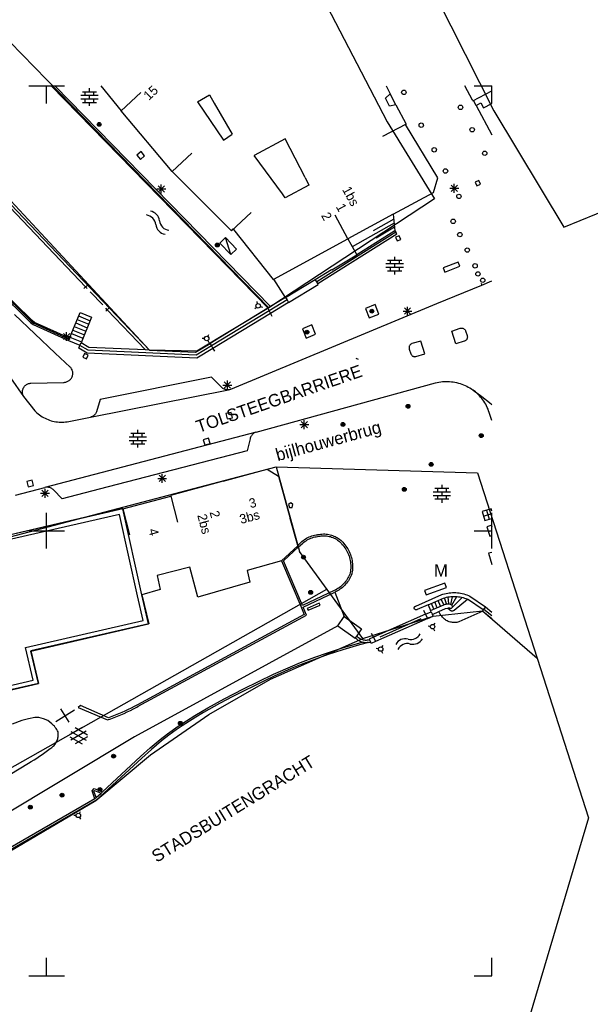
# Model space of a CAD drawing. Header units: millimetres. Extents: x 135944 to 142000, y 454200 to 456692.
# Tile 8 of 153: x 136897 to 136961, y 454797 to 454907. Entities that reach past the tile are written whole.
import ezdxf
from ezdxf.enums import TextEntityAlignment as Align

# ---------------------------------------------------------------- set-up
doc = ezdxf.new("R2010")
doc.units = ezdxf.units.MM
doc.layers.add('TotaalGBKN2013X$0$Contouren', color=251, linetype='Continuous')
doc.layers.add('TotaalGBKN2013X$0$Xref', color=251, linetype='Continuous')
doc.layers.add('TotaalGBKN2013X$0$PSVPORTS', color=251, linetype='Continuous', plot=False)
doc.styles.add('TotaalGBKN2013X$0$GBKN binnenstad 2009$0$Standard', font='txt')

# ---------------------------------------------------------------- blocks, each defined once
blk = doc.blocks.new('TotaalGBKN2013X$0$GBKN binnenstad 2009')
for p, q in [((136898000, 454900000), (136900000, 454900000)), ((136900000, 454900000), (136902000, 454900000)), ((136900000, 454898000), (136900000, 454900000)), ((136924890, 454875022), (136900503, 454900000)), ((136900923, 454900000), (136925154, 454875182)), ((136906095, 454900000), (136908391, 454897185)), ((136938117, 454900000), (136938592, 454899085)), ((136947831, 454898374), (136946961, 454900000)), ((136948000, 454900000), (136950000, 454900000)), ((136950000, 454898000), (136950000, 454900000)), ((136903835, 454898929), (136905795, 454898929)), ((136904015, 454899329), (136905615, 454899329)), ((136904315, 454898929), (136904315, 454899329)), ((136904815, 454899329), (136904815, 454899729)), ((136904815, 454898529), (136904815, 454898929)), ((136905315, 454898929), (136905315, 454899329)), ((136908391, 454897185), (136910581, 454899236)), ((136916954, 454898181), (136918281, 454898969)), ((136918281, 454898969), (136918809, 454898054)), ((136938064, 454898587), (136938592, 454899085)), ((136939238, 454897841), (136938592, 454899085)), ((136947867, 454898306), (136950000, 454899439)), ((136903835, 454898529), (136905795, 454898529)), ((136904015, 454898129), (136905615, 454898129)), ((136904315, 454898129), (136904315, 454898529)), ((136904815, 454897729), (136904815, 454898129)), ((136905315, 454898129), (136905315, 454898529)), ((136916954, 454898181), (136919858, 454893889)), ((136918809, 454898054), (136920824, 454894559)), ((136938524, 454897699), (136938064, 454898587)), ((136939238, 454897841), (136938524, 454897699)), ((136939238, 454897841), (136940365, 454895668)), ((136947831, 454898374), (136947892, 454898407)), ((136947892, 454898407), (136947928, 454898340)), ((136948227, 454897787), (136947928, 454898340)), ((136948227, 454897787), (136948757, 454898072)), ((136948227, 454897787), (136950000, 454894485)), ((136948757, 454898072), (136949066, 454897497)), ((136949066, 454897497), (136950000, 454897999)), ((136914112, 454890360), (136908391, 454897185)), ((136940365, 454895668), (136937708, 454894277)), ((136940365, 454895668), (136940312, 454895639)), ((136943919, 454889667), (136940312, 454895639)), ((136919858, 454893889), (136920824, 454894559)), ((136926808, 454894049), (136923309, 454892172)), ((136929037, 454889671), (136926808, 454894049)), ((136910602, 454892600), (136910134, 454892194)), ((136910134, 454892194), (136910540, 454891726)), ((136910540, 454891726), (136911008, 454892132)), ((136911008, 454892132), (136910602, 454892600)), ((136914112, 454890360), (136916302, 454892411)), ((136926487, 454887839), (136923309, 454892172)), ((136920771, 454883690), (136914112, 454890360)), ((136904375, 454877387), (136892981, 454889362)), ((136911541, 454870289), (136893201, 454889567)), ((136912881, 454887908), (136912881, 454888908)), ((136929462, 454888835), (136926798, 454887414)), ((136929037, 454889671), (136929462, 454888835)), ((136943460, 454887995), (136943919, 454889667)), ((136945427, 454888118), (136946135, 454888826)), ((136946135, 454888118), (136945427, 454888826)), ((136945781, 454887972), (136945781, 454888972)), ((136948543, 454889343), (136948131, 454889163)), ((136948131, 454889163), (136948311, 454888751)), ((136948311, 454888751), (136948723, 454888931)), ((136948723, 454888931), (136948543, 454889343)), ((136912381, 454888408), (136913381, 454888408)), ((136912527, 454888054), (136913235, 454888762)), ((136913235, 454888054), (136912527, 454888762)), ((136926798, 454887414), (136926487, 454887839)), ((136938933, 454885557), (136943460, 454887995)), ((136945281, 454888472), (136946281, 454888472)), ((136920771, 454883690), (136922961, 454885741)), ((136938933, 454885557), (136933830, 454882810)), ((136938933, 454885557), (136939123, 454883699)), ((136933830, 454882810), (136932408, 454885452)), ((136939036, 454884547), (136934330, 454881911)), ((136938990, 454884997), (136936667, 454883698)), ((136920771, 454883690), (136920941, 454883917)), ((136920941, 454883917), (136920993, 454883851)), ((136920993, 454883851), (136925425, 454878238)), ((136939229, 454883530), (136930339, 454877955)), ((136930445, 454877785), (136939336, 454883361)), ((136939123, 454883699), (136934833, 454881008)), ((136939080, 454884117), (136937013, 454882854)), ((136939123, 454883699), (136939229, 454883530)), ((136939336, 454883361), (136939229, 454883530)), ((136920081, 454882941), (136919436, 454882316)), ((136919436, 454882316), (136920686, 454881026)), ((136920686, 454881026), (136920081, 454882941)), ((136921331, 454881651), (136920081, 454882941)), ((136925512, 454878278), (136933830, 454882810)), ((136933830, 454882810), (136934833, 454881008)), ((136939585, 454883148), (136939174, 454882965)), ((136939174, 454882965), (136939357, 454882554)), ((136939357, 454882554), (136939768, 454882737)), ((136939768, 454882737), (136939585, 454883148)), ((136920686, 454881026), (136921331, 454881651)), ((136890965, 454880492), (136898183, 454873406)), ((136898382, 454873605), (136891167, 454880688)), ((136932031, 454879316), (136934833, 454881008)), ((136940067, 454879970), (136938107, 454879970)), ((136939887, 454880370), (136938287, 454880370)), ((136938587, 454880370), (136938587, 454879970)), ((136939087, 454880770), (136939087, 454880370)), ((136939087, 454879970), (136939087, 454879570)), ((136939587, 454880370), (136939587, 454879970)), ((136946221, 454880191), (136944521, 454879521)), ((136946404, 454879726), (136946221, 454880191)), ((136891830, 454879860), (136898295, 454873520)), ((136930173, 454878236), (136932009, 454879353)), ((136932009, 454879353), (136932031, 454879316)), ((136940067, 454879570), (136938107, 454879570)), ((136939887, 454879170), (136938287, 454879170)), ((136938587, 454879570), (136938587, 454879170)), ((136939087, 454879170), (136939087, 454878770)), ((136939587, 454879570), (136939587, 454879170)), ((136944521, 454879521), (136944704, 454879056)), ((136944704, 454879056), (136946404, 454879726)), ((136925425, 454878238), (136925512, 454878278)), ((136926838, 454876206), (136925512, 454878278)), ((136926838, 454876206), (136930173, 454878236)), ((136930339, 454877955), (136930173, 454878236)), ((136930445, 454877785), (136930339, 454877955)), ((136930507, 454877681), (136930445, 454877785)), ((136948795, 454877832), (136948891, 454877601)), ((136948891, 454877601), (136950000, 454878061)), ((136904194, 454877216), (136904556, 454877560)), ((136904375, 454877388), (136904547, 454877207)), ((136904892, 454876843), (136906299, 454875366)), ((136927179, 454875647), (136930507, 454877681)), ((136943811, 454875521), (136948891, 454877601)), ((136923693, 454875503), (136923631, 454875745)), ((136927002, 454875937), (136924977, 454874707)), ((136927179, 454875647), (136925134, 454874404)), ((136926838, 454876206), (136925154, 454875182)), ((136926838, 454876206), (136927002, 454875937)), ((136927002, 454875937), (136927179, 454875647)), ((136902556, 454871616), (136903759, 454874530)), ((136903759, 454874530), (136905054, 454873995)), ((136906998, 454874995), (136906636, 454874651)), ((136906817, 454874823), (136906645, 454875004)), ((136911110, 454870309), (136906816, 454874822)), ((136924832, 454874987), (136918350, 454871048)), ((136924977, 454874707), (136918504, 454870773)), ((136920671, 454865891), (136943811, 454875521)), ((136923575, 454875086), (136923396, 454874912)), ((136923994, 454875194), (136924235, 454875126)), ((136924890, 454875022), (136924832, 454874987)), ((136924832, 454874987), (136924977, 454874707)), ((136925154, 454875182), (136924890, 454875022)), ((136924977, 454874707), (136925134, 454874404)), ((136936891, 454875421), (136935801, 454874981)), ((136935801, 454874981), (136936211, 454873901)), ((136937301, 454874341), (136936891, 454875421)), ((136940031, 454874672), (136941031, 454874672)), ((136940177, 454874318), (136940885, 454875026)), ((136940885, 454874318), (136940177, 454875026)), ((136940531, 454874172), (136940531, 454875172)), ((136900971, 454869961), (136896381, 454874281)), ((136898183, 454873406), (136898487, 454873178)), ((136898279, 454873534), (136898583, 454873306)), ((136898295, 454873520), (136898279, 454873534)), ((136898653, 454873402), (136898382, 454873605)), ((136898554, 454873324), (136902511, 454871514)), ((136898583, 454873306), (136898554, 454873324)), ((136902556, 454871616), (136898653, 454873402)), ((136903269, 454873344), (136904564, 454872809)), ((136903433, 454873739), (136904728, 454873204)), ((136903596, 454874135), (136904891, 454873600)), ((136905054, 454873995), (136903864, 454871112)), ((136925134, 454874404), (136918670, 454870476)), ((136925134, 454874404), (136925293, 454874097)), ((136936211, 454873901), (136937301, 454874341)), ((136898487, 454873178), (136902452, 454871365)), ((136902241, 454871320), (136902241, 454872320)), ((136902943, 454872552), (136904238, 454872017)), ((136903106, 454872948), (136904401, 454872413)), ((136929781, 454873131), (136928721, 454872691)), ((136928721, 454872691), (136929151, 454871631)), ((136930211, 454872071), (136929781, 454873131)), ((136945497, 454872415), (136946431, 454872741)), ((136945951, 454871001), (136945497, 454872415)), ((136946431, 454872741), (136946493, 454872757)), ((136946493, 454872757), (136946556, 454872765)), ((136946556, 454872765), (136946620, 454872765)), ((136946620, 454872765), (136946683, 454872757)), ((136946683, 454872757), (136946745, 454872741)), ((136946745, 454872741), (136946805, 454872718)), ((136946805, 454872718), (136946861, 454872687)), ((136946861, 454872687), (136946912, 454872650)), ((136946912, 454872650), (136946959, 454872607)), ((136946959, 454872607), (136947000, 454872558)), ((136947000, 454872558), (136947034, 454872504)), ((136947034, 454872504), (136947062, 454872446)), ((136947062, 454872446), (136947231, 454871921)), ((136892934, 454871468), (136897418, 454865078)), ((136901741, 454871820), (136902741, 454871820)), ((136901887, 454871466), (136902595, 454872174)), ((136902595, 454871466), (136901887, 454872174)), ((136902556, 454871616), (136902452, 454871365)), ((136902452, 454871365), (136903747, 454870830)), ((136902616, 454871761), (136903911, 454871226)), ((136902779, 454872157), (136904074, 454871622)), ((136903747, 454870830), (136903864, 454871112)), ((136904745, 454870601), (136903864, 454871112)), ((136917727, 454871587), (136917478, 454871581)), ((136918097, 454871811), (136918216, 454872030)), ((136918107, 454871378), (136918237, 454871165)), ((136929151, 454871631), (136930211, 454872071)), ((136942021, 454871301), (136941022, 454871019)), ((136942471, 454869861), (136942021, 454871301)), ((136946911, 454871301), (136945951, 454871001)), ((136946942, 454871311), (136946911, 454871301)), ((136946998, 454871337), (136946942, 454871311)), ((136947051, 454871369), (136946998, 454871337)), ((136947100, 454871408), (136947051, 454871369)), ((136947143, 454871453), (136947100, 454871408)), ((136947180, 454871503), (136947143, 454871453)), ((136947210, 454871557), (136947180, 454871503)), ((136947233, 454871615), (136947210, 454871557)), ((136947231, 454871921), (136947247, 454871861)), ((136947249, 454871675), (136947233, 454871615)), ((136947247, 454871861), (136947256, 454871799)), ((136947256, 454871737), (136947249, 454871675)), ((136947256, 454871799), (136947256, 454871737)), ((136903609, 454870504), (136903731, 454870792)), ((136904555, 454869955), (136903609, 454870504)), ((136904654, 454870290), (136903731, 454870792)), ((136916793, 454869733), (136904654, 454870290)), ((136911110, 454870309), (136904745, 454870601)), ((136911541, 454870289), (136911110, 454870309)), ((136911541, 454870289), (136916711, 454870052)), ((136916711, 454870052), (136918350, 454871048)), ((136918504, 454870773), (136916793, 454869733)), ((136918670, 454870476), (136916881, 454869389)), ((136918350, 454871048), (136918504, 454870773)), ((136918504, 454870773), (136918670, 454870476)), ((136918670, 454870476), (136918839, 454870174)), ((136940708, 454870658), (136940699, 454870596)), ((136940699, 454870596), (136940699, 454870534)), ((136940699, 454870534), (136940706, 454870472)), ((136940706, 454870472), (136940721, 454870411)), ((136940724, 454870718), (136940708, 454870658)), ((136940721, 454870411), (136940902, 454869868)), ((136940748, 454870776), (136940724, 454870718)), ((136940780, 454870830), (136940748, 454870776)), ((136940818, 454870879), (136940780, 454870830)), ((136940861, 454870924), (136940818, 454870879)), ((136940911, 454870962), (136940861, 454870924)), ((136940964, 454870994), (136940911, 454870962)), ((136941022, 454871019), (136940964, 454870994)), ((136902651, 454868391), (136900971, 454869961)), ((136904241, 454869913), (136904054, 454869504)), ((136904054, 454869504), (136904463, 454869317)), ((136904650, 454869726), (136904241, 454869913)), ((136904463, 454869317), (136904650, 454869726)), ((136916881, 454869389), (136904555, 454869955)), ((136935024.8, 454869223.5), (136934761.8, 454869336.5)), ((136940902, 454869868), (136940929, 454869811)), ((136940929, 454869811), (136940962, 454869758)), ((136940962, 454869758), (136941002, 454869710)), ((136941002, 454869710), (136941048, 454869667)), ((136941048, 454869667), (136941099, 454869630)), ((136941099, 454869630), (136941154, 454869600)), ((136941154, 454869600), (136941212, 454869577)), ((136941212, 454869577), (136941273, 454869562)), ((136941273, 454869562), (136941336, 454869555)), ((136941336, 454869555), (136941398, 454869556)), ((136941398, 454869556), (136941460, 454869564)), ((136941460, 454869564), (136942471, 454869861)), ((136902711, 454868324), (136902651, 454868391)), ((136902765, 454868252), (136902711, 454868324)), ((136902812, 454868176), (136902765, 454868252)), ((136902853, 454868095), (136902812, 454868176)), ((136902886, 454868012), (136902853, 454868095)), ((136902911, 454867926), (136902886, 454868012)), ((136902929, 454867837), (136902911, 454867926)), ((136902939, 454867748), (136902929, 454867837)), ((136901965, 454866671), (136902055, 454866678)), ((136902055, 454866678), (136902144, 454866693)), ((136902144, 454866693), (136902231, 454866716)), ((136902231, 454866716), (136902315, 454866747)), ((136902315, 454866747), (136902397, 454866785)), ((136902397, 454866785), (136902475, 454866830)), ((136902475, 454866830), (136902548, 454866882)), ((136902548, 454866882), (136902617, 454866940)), ((136902617, 454866940), (136902680, 454867004)), ((136902680, 454867004), (136902737, 454867073)), ((136902737, 454867073), (136902788, 454867147)), ((136902788, 454867147), (136902832, 454867225)), ((136902832, 454867225), (136902869, 454867307)), ((136902869, 454867307), (136902899, 454867392)), ((136902899, 454867392), (136902921, 454867480)), ((136902921, 454867480), (136902935, 454867568)), ((136902935, 454867568), (136902941, 454867658)), ((136902941, 454867658), (136902939, 454867748)), ((136918501, 454867271), (136906000, 454864751)), ((136919661, 454866101), (136918501, 454867271)), ((136919947, 454866018), (136920655, 454866726)), ((136920655, 454866018), (136919947, 454866726)), ((136920301, 454865872), (136920301, 454866872)), ((136943860, 454866661), (136944057, 454866699)), ((136944057, 454866699), (136944255, 454866729)), ((136944255, 454866729), (136944454, 454866752)), ((136944454, 454866752), (136944655, 454866766)), ((136944655, 454866766), (136944855, 454866773)), ((136944855, 454866773), (136945056, 454866771)), ((136945056, 454866771), (136945256, 454866761)), ((136945256, 454866761), (136945456, 454866744)), ((136945456, 454866744), (136945655, 454866718)), ((136945655, 454866718), (136945853, 454866685)), ((136945853, 454866685), (136946049, 454866644)), ((136897285, 454865584), (136897289, 454865673)), ((136897288, 454865494), (136897285, 454865584)), ((136897289, 454865673), (136897302, 454865762)), ((136897302, 454865762), (136897322, 454865849)), ((136897322, 454865849), (136897350, 454865934)), ((136897350, 454865934), (136897386, 454866016)), ((136897386, 454866016), (136897428, 454866095)), ((136897428, 454866095), (136897478, 454866170)), ((136897478, 454866170), (136897534, 454866240)), ((136897534, 454866240), (136897596, 454866305)), ((136897596, 454866305), (136897663, 454866363)), ((136897663, 454866363), (136897736, 454866416)), ((136897736, 454866416), (136897813, 454866462)), ((136897813, 454866462), (136897893, 454866501)), ((136897893, 454866501), (136897977, 454866533)), ((136897977, 454866533), (136898064, 454866557)), ((136898064, 454866557), (136898152, 454866573)), ((136898152, 454866573), (136898241, 454866581)), ((136898241, 454866581), (136901901, 454866671)), ((136901901, 454866671), (136901965, 454866671)), ((136904940, 454862758), (136920410, 454865839)), ((136919729, 454866045), (136919661, 454866101)), ((136919803, 454865994), (136919729, 454866045)), ((136919801, 454866372), (136920801, 454866372)), ((136919881, 454865949), (136919803, 454865994)), ((136919964, 454865912), (136919881, 454865949)), ((136920049, 454865882), (136919964, 454865912)), ((136920136, 454865859), (136920049, 454865882)), ((136920225, 454865845), (136920136, 454865859)), ((136920315, 454865838), (136920225, 454865845)), ((136920410, 454865839), (136920315, 454865838)), ((136920410, 454865839), (136920496, 454865849)), ((136920496, 454865849), (136920584, 454865866)), ((136920584, 454865866), (136920671, 454865891)), ((136923521, 454861091), (136943664, 454866615)), ((136943664, 454866615), (136943860, 454866661)), ((136946049, 454866644), (136946244, 454866595)), ((136946244, 454866595), (136946437, 454866538)), ((136946437, 454866538), (136946627, 454866473)), ((136946627, 454866473), (136946814, 454866402)), ((136946814, 454866402), (136946998, 454866322)), ((136946998, 454866322), (136947179, 454866236)), ((136947179, 454866236), (136947357, 454866142)), ((136947357, 454866142), (136947530, 454866041)), ((136947530, 454866041), (136947700, 454865933)), ((136947700, 454865933), (136947891, 454865800)), ((136948008, 454865712), (136947891, 454865800)), ((136947891, 454865800), (136948891, 454865091)), ((136948164, 454865586), (136948008, 454865712)), ((136948315, 454865453), (136948164, 454865586)), ((136897300, 454865405), (136897288, 454865494)), ((136897319, 454865318), (136897300, 454865405)), ((136897346, 454865232), (136897319, 454865318)), ((136897381, 454865150), (136897346, 454865232)), ((136897418, 454865078), (136897381, 454865150)), ((136897418, 454865078), (136898681, 454863471)), ((136906000, 454864751), (136905591, 454863371)), ((136948460, 454865315), (136948315, 454865453)), ((136948600, 454865170), (136948460, 454865315)), ((136948734, 454865021), (136948600, 454865170)), ((136948862, 454864866), (136948734, 454865021)), ((136948984, 454864706), (136948862, 454864866)), ((136948891, 454865091), (136949748, 454864423)), ((136949099, 454864542), (136948984, 454864706)), ((136949208, 454864373), (136949099, 454864542)), ((136898681, 454863471), (136898785, 454863366)), ((136898785, 454863366), (136898919, 454863242)), ((136905591, 454863371), (136905562, 454863291)), ((136949309, 454864200), (136949208, 454864373)), ((136949404, 454864023), (136949309, 454864200)), ((136949492, 454863842), (136949404, 454864023)), ((136949572, 454863658), (136949492, 454863842)), ((136949645, 454863471), (136949572, 454863658)), ((136949711, 454863281), (136949645, 454863471)), ((136949748, 454864423), (136950000, 454864199)), ((136898919, 454863242), (136899058, 454863124)), ((136899058, 454863124), (136899203, 454863012)), ((136899203, 454863012), (136899352, 454862907)), ((136899352, 454862907), (136899505, 454862808)), ((136899505, 454862808), (136899663, 454862716)), ((136899663, 454862716), (136899825, 454862631)), ((136899825, 454862631), (136899990, 454862553)), ((136899990, 454862553), (136900158, 454862482)), ((136900158, 454862482), (136900330, 454862419)), ((136900330, 454862419), (136900504, 454862363)), ((136900504, 454862363), (136900680, 454862316)), ((136900680, 454862316), (136900858, 454862275)), ((136900858, 454862275), (136901038, 454862243)), ((136902311, 454862240), (136902491, 454862271)), ((136902491, 454862271), (136904940, 454862758)), ((136905022, 454862782), (136904940, 454862758)), ((136905101, 454862813), (136905022, 454862782)), ((136905177, 454862852), (136905101, 454862813)), ((136905248, 454862898), (136905177, 454862852)), ((136905315, 454862950), (136905248, 454862898)), ((136905377, 454863008), (136905315, 454862950)), ((136905433, 454863072), (136905377, 454863008)), ((136905483, 454863141), (136905433, 454863072)), ((136905526, 454863214), (136905483, 454863141)), ((136905562, 454863291), (136905526, 454863214)), ((136920744, 454863297), (136920138, 454863165)), ((136920138, 454863165), (136920270, 454862559)), ((136920270, 454862559), (136920876, 454862691)), ((136920876, 454862691), (136920744, 454863297)), ((136928577, 454861568), (136929285, 454862276)), ((136929285, 454861568), (136928577, 454862276)), ((136928931, 454861422), (136928931, 454862422)), ((136950000, 454862380), (136949711, 454863281)), ((136901038, 454862243), (136901219, 454862219)), ((136901219, 454862219), (136901401, 454862202)), ((136901401, 454862202), (136901583, 454862194)), ((136901583, 454862194), (136901766, 454862193)), ((136901766, 454862193), (136901948, 454862201)), ((136901948, 454862201), (136902130, 454862216)), ((136902130, 454862216), (136902311, 454862240)), ((136910242, 454860943), (136910242, 454861343)), ((136928431, 454861922), (136929431, 454861922)), ((136923521, 454861091), (136899811, 454854861)), ((136909262, 454860543), (136911222, 454860543)), ((136909262, 454860143), (136911222, 454860143)), ((136909442, 454860943), (136911042, 454860943)), ((136909742, 454860543), (136909742, 454860943)), ((136909742, 454859743), (136909742, 454860143)), ((136910242, 454860143), (136910242, 454860543)), ((136910742, 454860543), (136910742, 454860943)), ((136910742, 454859743), (136910742, 454860143)), ((136918187, 454860403), (136917592, 454860228)), ((136917592, 454860228), (136917767, 454859633)), ((136918362, 454859808), (136918187, 454860403)), ((136922851, 454860321), (136922521, 454858991)), ((136922876, 454860411), (136922851, 454860321)), ((136922909, 454860499), (136922876, 454860411)), ((136922950, 454860583), (136922909, 454860499)), ((136922997, 454860664), (136922950, 454860583)), ((136923051, 454860740), (136922997, 454860664)), ((136923111, 454860812), (136923051, 454860740)), ((136923178, 454860878), (136923111, 454860812)), ((136923249, 454860938), (136923178, 454860878)), ((136923326, 454860992), (136923249, 454860938)), ((136923407, 454861039), (136923326, 454860992)), ((136923491, 454861079), (136923407, 454861039)), ((136923521, 454861091), (136923491, 454861079)), ((136922521, 454858991), (136905901, 454854651)), ((136909442, 454859743), (136911042, 454859743)), ((136910242, 454859343), (136910242, 454859743)), ((136917767, 454859633), (136918362, 454859808)), ((136919834, 454855560), (136924774, 454856901)), ((136924774, 454856901), (136926057, 454856125)), ((136898377, 454855689), (136897776, 454855536)), ((136898530, 454855088), (136898377, 454855689)), ((136912481, 454855872), (136913481, 454855872)), ((136912627, 454855518), (136913335, 454856226)), ((136913335, 454855518), (136912627, 454856226)), ((136912981, 454855372), (136912981, 454856372)), ((136926057, 454856125), (136927353, 454851358)), ((136896501, 454854001), (136899811, 454854861)), ((136897776, 454855536), (136897929, 454854935)), ((136897929, 454854935), (136898530, 454855088)), ((136899477, 454853848), (136900185, 454854556)), ((136900185, 454853848), (136899477, 454854556)), ((136899900, 454854879), (136899811, 454854861)), ((136899831, 454853702), (136899831, 454854702)), ((136899990, 454854888), (136899900, 454854879)), ((136900081, 454854890), (136899990, 454854888)), ((136900171, 454854884), (136900081, 454854890)), ((136900261, 454854870), (136900171, 454854884)), ((136900349, 454854848), (136900261, 454854870)), ((136900434, 454854818), (136900349, 454854848)), ((136900517, 454854781), (136900434, 454854818)), ((136900596, 454854737), (136900517, 454854781)), ((136900671, 454854686), (136900596, 454854737)), ((136900741, 454854628), (136900671, 454854686)), ((136900791, 454854581), (136900741, 454854628)), ((136901741, 454853581), (136900791, 454854581)), ((136905901, 454854651), (136901741, 454853581)), ((136919834, 454855560), (136913931, 454853958)), ((136945182, 454854737), (136943582, 454854737)), ((136943882, 454854737), (136943882, 454854337)), ((136944382, 454855137), (136944382, 454854737)), ((136944882, 454854737), (136944882, 454854337)), ((136899331, 454854202), (136900331, 454854202)), ((136908552, 454852444), (136913955, 454853871)), ((136913931, 454853958), (136913955, 454853871)), ((136913955, 454853871), (136914708, 454850967)), ((136945362, 454854337), (136943402, 454854337)), ((136945362, 454853937), (136943402, 454853937)), ((136945182, 454853537), (136943582, 454853537)), ((136943882, 454853937), (136943882, 454853537)), ((136944382, 454854337), (136944382, 454853937)), ((136944382, 454853537), (136944382, 454853137)), ((136944882, 454853937), (136944882, 454853537)), ((136908544, 454852479), (136894639, 454849245)), ((136908552, 454852444), (136908544, 454852479)), ((136908553, 454852444), (136909306, 454849541)), ((136927416, 454853124), (136927166, 454852942)), ((136927166, 454852942), (136927270, 454852624)), ((136927270, 454852624), (136927563, 454852624)), ((136927666, 454852942), (136927416, 454853124)), ((136927563, 454852624), (136927666, 454852942)), ((136949921, 454852451), (136948911, 454852151)), ((136949416, 454852301), (136949716, 454851291)), ((136950000, 454852185), (136949921, 454852451)), ((136900000, 454850000), (136900000, 454852000)), ((136928206, 454848356), (136927353, 454851358)), ((136948911, 454852151), (136949211, 454851141)), ((136949061, 454851646), (136950000, 454851925)), ((136949211, 454851141), (136950000, 454851375)), ((136950000, 454850000), (136950000, 454852000)), ((136950000, 454850606), (136949436, 454850425)), ((136949436, 454850425), (136949771, 454849381)), ((136949958, 454850592), (136950000, 454850461)), ((136898000, 454850000), (136900000, 454850000)), ((136900000, 454850000), (136902000, 454850000)), ((136900000, 454848000), (136900000, 454850000)), ((136928805, 454848892), (136928934, 454848987)), ((136928934, 454848987), (136929067, 454849076)), ((136929067, 454849076), (136929205, 454849157)), ((136929205, 454849157), (136929347, 454849232)), ((136929264, 454848960), (136929401, 454849035)), ((136929347, 454849232), (136929493, 454849300)), ((136929401, 454849035), (136929542, 454849102)), ((136929493, 454849300), (136929641, 454849360)), ((136929542, 454849102), (136929685, 454849162)), ((136929641, 454849360), (136929793, 454849412)), ((136929685, 454849162), (136929832, 454849214)), ((136929793, 454849412), (136929947, 454849458)), ((136929832, 454849214), (136929981, 454849259)), ((136929947, 454849458), (136930103, 454849495)), ((136929981, 454849259), (136930132, 454849296)), ((136930103, 454849495), (136930260, 454849524)), ((136930132, 454849296), (136930285, 454849326)), ((136930260, 454849524), (136930419, 454849546)), ((136930285, 454849326), (136930439, 454849347)), ((136930419, 454849546), (136930476, 454849560)), ((136930439, 454849347), (136930563, 454849377)), ((136930476, 454849560), (136930625, 454849590)), ((136930563, 454849377), (136930708, 454849403)), ((136930625, 454849590), (136930775, 454849613)), ((136930708, 454849403), (136930853, 454849422)), ((136930775, 454849613), (136930926, 454849628)), ((136930853, 454849422), (136930999, 454849433)), ((136930926, 454849628), (136931078, 454849634)), ((136930999, 454849433), (136931146, 454849436)), ((136931078, 454849634), (136931230, 454849633)), ((136931146, 454849436), (136931293, 454849431)), ((136931230, 454849633), (136931382, 454849624)), ((136931293, 454849431), (136931439, 454849418)), ((136931382, 454849624), (136931532, 454849606)), ((136931439, 454849418), (136931584, 454849397)), ((136931532, 454849606), (136931682, 454849581)), ((136931584, 454849397), (136931728, 454849368)), ((136931682, 454849581), (136931831, 454849548)), ((136931728, 454849368), (136931870, 454849332)), ((136931831, 454849548), (136931977, 454849508)), ((136931870, 454849332), (136932010, 454849287)), ((136931977, 454849508), (136932121, 454849459)), ((136932010, 454849287), (136932147, 454849235)), ((136932121, 454849459), (136932262, 454849403)), ((136932147, 454849235), (136932281, 454849176)), ((136932262, 454849403), (136932401, 454849340)), ((136932281, 454849176), (136932412, 454849109)), ((136932401, 454849340), (136932535, 454849269)), ((136932412, 454849109), (136932539, 454849036)), ((136932535, 454849269), (136932666, 454849192)), ((136932539, 454849036), (136932662, 454848956)), ((136932666, 454849192), (136932792, 454849108)), ((136932792, 454849108), (136932914, 454849017)), ((136932914, 454849017), (136933031, 454848920)), ((136948000, 454850000), (136950000, 454850000)), ((136949604, 454849903), (136950000, 454850030)), ((136949771, 454849381), (136950000, 454849454)), ((136950000, 454848000), (136950000, 454850000)), ((136926383, 454846630), (136928218, 454848315)), ((136926605, 454846615), (136928297, 454848170)), ((136928206, 454848356), (136928680, 454848791)), ((136928218, 454848315), (136928206, 454848356)), ((136928297, 454848170), (136928780, 454848613)), ((136928680, 454848791), (136928805, 454848892)), ((136928780, 454848613), (136928879, 454848697)), ((136928879, 454848697), (136929003, 454848791)), ((136929003, 454848791), (136929132, 454848879)), ((136929132, 454848879), (136929264, 454848960)), ((136932662, 454848956), (136932780, 454848869)), ((136932780, 454848869), (136932893, 454848775)), ((136932893, 454848775), (136933002, 454848676)), ((136933002, 454848676), (136933104, 454848571)), ((136933031, 454848920), (136933143, 454848817)), ((136933104, 454848571), (136933173, 454848497)), ((136933143, 454848817), (136933249, 454848708)), ((136933173, 454848497), (136933287, 454848366)), ((136933249, 454848708), (136933397, 454848546)), ((136933287, 454848366), (136933395, 454848229)), ((136933395, 454848229), (136933497, 454848088)), ((136933397, 454848546), (136933510, 454848408)), ((136933497, 454848088), (136933592, 454847942)), ((136933510, 454848408), (136933617, 454848265)), ((136933592, 454847942), (136933681, 454847792)), ((136933617, 454848265), (136933718, 454848118)), ((136933718, 454848118), (136933811, 454847967)), ((136933811, 454847967), (136933898, 454847811)), ((136933681, 454847792), (136933762, 454847638)), ((136933762, 454847638), (136933836, 454847480)), ((136933836, 454847480), (136933903, 454847320)), ((136933898, 454847811), (136933978, 454847651)), ((136933903, 454847320), (136933962, 454847156)), ((136933962, 454847156), (136934014, 454846990)), ((136933978, 454847651), (136934051, 454847489)), ((136934014, 454846990), (136934058, 454846821)), ((136934051, 454847489), (136934116, 454847323)), ((136934058, 454846821), (136934095, 454846651)), ((136934116, 454847323), (136934174, 454847154)), ((136934174, 454847154), (136934224, 454846983)), ((136934224, 454846983), (136934266, 454846810)), ((136934266, 454846810), (136934301, 454846635)), ((136950000, 454847565), (136949641, 454847461)), ((136949641, 454847461), (136950000, 454846218)), ((136916098, 454845895), (136912404, 454844955)), ((136916992, 454842535), (136916098, 454845895)), ((136926383, 454846630), (136922542, 454845542)), ((136926383, 454846630), (136928540, 454841522)), ((136928734, 454841602), (136926605, 454846615)), ((136934095, 454846651), (136934123, 454846479)), ((136934123, 454846479), (136934144, 454846306)), ((136934144, 454846306), (136934157, 454846132)), ((136934158, 454845784), (136934147, 454845610)), ((136934157, 454846132), (136934161, 454845958)), ((136934161, 454845958), (136934158, 454845784)), ((136934301, 454846635), (136934327, 454846458)), ((136934327, 454846458), (136934346, 454846281)), ((136934354, 454845747), (136934341, 454845569)), ((136934346, 454846281), (136934357, 454846103)), ((136934360, 454845925), (136934354, 454845747)), ((136934357, 454846103), (136934360, 454845925)), ((136912404, 454844955), (136912764, 454843413)), ((136922542, 454845542), (136922821, 454844209)), ((136933842, 454844688), (136933758, 454844547)), ((136933920, 454844834), (136933842, 454844688)), ((136933990, 454844983), (136933920, 454844834)), ((136934060, 454844678), (136933977, 454844530)), ((136934053, 454845135), (136933990, 454844983)), ((136934100, 454845265), (136934053, 454845135)), ((136934136, 454844829), (136934060, 454844678)), ((136934127, 454845437), (136934100, 454845265)), ((136934147, 454845610), (136934127, 454845437)), ((136934204, 454844984), (136934136, 454844829)), ((136934265, 454845143), (136934204, 454844984)), ((136934291, 454845216), (136934265, 454845143)), ((136934320, 454845392), (136934291, 454845216)), ((136934341, 454845569), (136934320, 454845392)), ((136922821, 454844209), (136916992, 454842535)), ((136932723, 454843502), (136932582, 454843416)), ((136932859, 454843595), (136932723, 454843502)), ((136932991, 454843693), (136932859, 454843595)), ((136933085, 454843518), (136932949, 454843417)), ((136933117, 454843799), (136932991, 454843693)), ((136933217, 454843625), (136933085, 454843518)), ((136933239, 454843910), (136933117, 454843799)), ((136933343, 454843738), (136933217, 454843625)), ((136933355, 454844027), (136933239, 454843910)), ((136933464, 454843857), (136933343, 454843738)), ((136933465, 454844149), (136933355, 454844027)), ((136933579, 454843982), (136933464, 454843857)), ((136933569, 454844277), (136933465, 454844149)), ((136933667, 454844410), (136933569, 454844277)), ((136933688, 454844111), (136933579, 454843982)), ((136933758, 454844547), (136933667, 454844410)), ((136933791, 454844246), (136933688, 454844111)), ((136933887, 454844386), (136933791, 454844246)), ((136933977, 454844530), (136933887, 454844386)), ((136944734, 454844092), (136942444, 454843282)), ((136942611, 454842811), (136944901, 454843621)), ((136944901, 454843621), (136944734, 454844092)), ((136912764, 454843413), (136910708, 454842785)), ((136910708, 454842785), (136911464, 454839552)), ((136932289, 454843266), (136928734, 454841602)), ((136928812, 454841416), (136932360, 454843082)), ((136932437, 454843338), (136932289, 454843266)), ((136932513, 454843155), (136932360, 454843082)), ((136932360, 454843082), (136933418, 454840343)), ((136932582, 454843416), (136932437, 454843338)), ((136932662, 454843236), (136932513, 454843155)), ((136932808, 454843323), (136932662, 454843236)), ((136932949, 454843417), (136932808, 454843323)), ((136941452, 454841536), (136944394, 454842817)), ((136942444, 454843282), (136942611, 454842811)), ((136942847, 454841674), (136944565, 454842422)), ((136944394, 454842817), (136944516, 454842857)), ((136944516, 454842857), (136944691, 454842908)), ((136944565, 454842422), (136944729, 454842474)), ((136944911, 454841776), (136944678, 454842458)), ((136944691, 454842908), (136944868, 454842951)), ((136944729, 454842474), (136944895, 454842518)), ((136944868, 454842951), (136945046, 454842986)), ((136944895, 454842518), (136945063, 454842554)), ((136945046, 454842986), (136945226, 454843013)), ((136945063, 454842554), (136945233, 454842583)), ((136945154, 454841783), (136945099, 454842561)), ((136945226, 454843013), (136945408, 454843032)), ((136945233, 454842583), (136945404, 454842603)), ((136945389, 454841727), (136945579, 454842581)), ((136945404, 454842603), (136945575, 454842616)), ((136945408, 454843032), (136945589, 454843044)), ((136945507, 454841623), (136946087, 454842606)), ((136945525, 454841340), (136946687, 454842503)), ((136945575, 454842616), (136945747, 454842621)), ((136945589, 454843044), (136945772, 454843047)), ((136945747, 454842621), (136945919, 454842617)), ((136945772, 454843047), (136945954, 454843042)), ((136945919, 454842617), (136946091, 454842606)), ((136945954, 454843042), (136946135, 454843030)), ((136946091, 454842606), (136946262, 454842586)), ((136946135, 454843030), (136946316, 454843009)), ((136946262, 454842586), (136946432, 454842559)), ((136946316, 454843009), (136946496, 454842981)), ((136946432, 454842559), (136946600, 454842524)), ((136946496, 454842981), (136946675, 454842944)), ((136946600, 454842524), (136946767, 454842481)), ((136946675, 454842944), (136946852, 454842900)), ((136946767, 454842481), (136946931, 454842431)), ((136946852, 454842900), (136947026, 454842848)), ((136946931, 454842431), (136947093, 454842372)), ((136947026, 454842848), (136947198, 454842788)), ((136947093, 454842372), (136947258, 454842304)), ((136947198, 454842788), (136947368, 454842721)), ((136947368, 454842721), (136947534, 454842647)), ((136947534, 454842647), (136949276, 454841450)), ((136928540, 454841522), (136928930, 454840598)), ((136929183, 454840507), (136928812, 454841416)), ((136941291, 454841318), (136941294, 454841360)), ((136941296, 454841277), (136941291, 454841318)), ((136941294, 454841360), (136941304, 454841400)), ((136941310, 454841238), (136941296, 454841277)), ((136941304, 454841400), (136941322, 454841438)), ((136941330, 454841201), (136941310, 454841238)), ((136941322, 454841438), (136941347, 454841471)), ((136941347, 454841471), (136941377, 454841500)), ((136941377, 454841500), (136941413, 454841521)), ((136941413, 454841521), (136941452, 454841536)), ((136942847, 454841674), (136941623, 454841141)), ((136942847, 454841674), (136943129, 454841026)), ((136943129, 454841026), (136944610, 454841670)), ((136943499, 454841186), (136943217, 454841835)), ((136943869, 454841347), (136943587, 454841996)), ((136944239, 454841508), (136943957, 454842157)), ((136944060, 454840915), (136944811, 454841242)), ((136944592, 454841662), (136944310, 454842311)), ((136944610, 454841670), (136944691, 454841708)), ((136944691, 454841708), (136944775, 454841739)), ((136944775, 454841739), (136944861, 454841762)), ((136944811, 454841242), (136945043, 454841310)), ((136944861, 454841762), (136944950, 454841778)), ((136944950, 454841778), (136945039, 454841785)), ((136945039, 454841785), (136945128, 454841784)), ((136945043, 454841310), (136945378, 454841023)), ((136945272, 454841289), (136945043, 454841310)), ((136945128, 454841784), (136945218, 454841776)), ((136945218, 454841776), (136945312, 454841758)), ((136945299, 454841277), (136945272, 454841289)), ((136945337, 454841268), (136945299, 454841277)), ((136945312, 454841758), (136945461, 454841669)), ((136945377, 454841267), (136945337, 454841268)), ((136945417, 454841273), (136945377, 454841267)), ((136945454, 454841287), (136945417, 454841273)), ((136945488, 454841309), (136945454, 454841287)), ((136945461, 454841669), (136945556, 454841524)), ((136945517, 454841336), (136945488, 454841309)), ((136945539, 454841369), (136945517, 454841336)), ((136945555, 454841406), (136945539, 454841369)), ((136945563, 454841445), (136945555, 454841406)), ((136945556, 454841524), (136945564, 454841485)), ((136945564, 454841485), (136945563, 454841445)), ((136945770, 454841069), (136947258, 454842304)), ((136949032, 454841095), (136947258, 454842304)), ((136949276, 454841450), (136949032, 454841095)), ((136949276, 454841450), (136950000, 454840853)), ((136928930, 454840598), (136910193, 454830443)), ((136910290, 454830269), (136929183, 454840507)), ((136932690, 454839307), (136933418, 454840343)), ((136933418, 454840343), (136935373, 454838970)), ((136942567, 454840615), (136936709, 454838022)), ((136942801, 454840139), (136936947, 454837548)), ((136941357, 454841170), (136941330, 454841201)), ((136941390, 454841144), (136941357, 454841170)), ((136941427, 454841124), (136941390, 454841144)), ((136941467, 454841112), (136941427, 454841124)), ((136941508, 454841108), (136941467, 454841112)), ((136941550, 454841112), (136941508, 454841108)), ((136941590, 454841124), (136941550, 454841112)), ((136941623, 454841141), (136941590, 454841124)), ((136942567, 454840615), (136942359, 454841036)), ((136942567, 454840615), (136943188, 454840890)), ((136942801, 454840139), (136942567, 454840615)), ((136942801, 454840139), (136943402, 454840405)), ((136943188, 454840890), (136943129, 454841026)), ((136943188, 454840890), (136943319, 454840592)), ((136943319, 454840592), (136944060, 454840915)), ((136943402, 454840405), (136943319, 454840592)), ((136944134, 454840767), (136944060, 454840915)), ((136944209, 454840637), (136944134, 454840767)), ((136944291, 454840510), (136944209, 454840637)), ((136944380, 454840388), (136944291, 454840510)), ((136944474, 454840271), (136944380, 454840388)), ((136944575, 454840159), (136944474, 454840271)), ((136944682, 454840053), (136944575, 454840159)), ((136945378, 454841023), (136945427, 454841003)), ((136945427, 454841003), (136945479, 454840990)), ((136945479, 454840990), (136945532, 454840985)), ((136945532, 454840985), (136945586, 454840988)), ((136945586, 454840988), (136945638, 454840998)), ((136945638, 454840998), (136945688, 454841017)), ((136945688, 454841017), (136945735, 454841043)), ((136945735, 454841043), (136945770, 454841069)), ((136948992, 454840975), (136946313, 454839747)), ((136949032, 454841095), (136948965, 454840997)), ((136948965, 454840997), (136948992, 454840975)), ((136948992, 454840975), (136950000, 454840147)), ((136949101, 454841196), (136950000, 454840461)), ((136911464, 454839552), (136898230, 454836485)), ((136932690, 454839307), (136909878, 454826823)), ((136932690, 454839307), (136934645, 454837934)), ((136937466, 454838090), (136942057, 454840122)), ((136943094, 454839248), (136942846, 454839275)), ((136943489, 454839423), (136943636, 454839624)), ((136944785, 454839981), (136944682, 454840053)), ((136944890, 454839918), (136944785, 454839981)), ((136944999, 454839861), (136944890, 454839918)), ((136945111, 454839812), (136944999, 454839861)), ((136945226, 454839770), (136945111, 454839812)), ((136945344, 454839736), (136945226, 454839770)), ((136945463, 454839710), (136945344, 454839736)), ((136945584, 454839691), (136945463, 454839710)), ((136945707, 454839681), (136945584, 454839691)), ((136945829, 454839678), (136945707, 454839681)), ((136945951, 454839683), (136945829, 454839678)), ((136946073, 454839697), (136945951, 454839683)), ((136946194, 454839718), (136946073, 454839697)), ((136946313, 454839747), (136946194, 454839718)), ((136934645, 454837934), (136934664, 454837962)), ((136934822, 454838186), (136934664, 454837962)), ((136934741, 454837880), (136934664, 454837962)), ((136935373, 454838970), (136934822, 454838186)), ((136934889, 454838107), (136934822, 454838186)), ((136934962, 454838034), (136934889, 454838107)), ((136935040, 454837967), (136934962, 454838034)), ((136935124, 454837906), (136935040, 454837967)), ((136936709, 454838022), (136936231, 454837811)), ((136936709, 454838022), (136936498, 454838442)), ((136936709, 454838022), (136936947, 454837548)), ((136943443, 454838992), (136943544, 454838764)), ((136931532, 454836283), (136933220, 454836832)), ((136933220, 454836832), (136935433, 454837478)), ((136935129, 454837163), (136933284, 454836622)), ((136934824, 454837803), (136934741, 454837880)), ((136934912, 454837733), (136934824, 454837803)), ((136935005, 454837669), (136934912, 454837733)), ((136935102, 454837612), (136935005, 454837669)), ((136935203, 454837562), (136935102, 454837612)), ((136935211, 454837851), (136935124, 454837906)), ((136936148, 454837440), (136935129, 454837163)), ((136935307, 454837519), (136935203, 454837562)), ((136935303, 454837804), (136935211, 454837851)), ((136935398, 454837764), (136935303, 454837804)), ((136935414, 454837483), (136935307, 454837519)), ((136935496, 454837731), (136935398, 454837764)), ((136935433, 454837478), (136935414, 454837483)), ((136935544, 454837451), (136935433, 454837478)), ((136935597, 454837706), (136935496, 454837731)), ((136935656, 454837432), (136935544, 454837451)), ((136935698, 454837689), (136935597, 454837706)), ((136935769, 454837420), (136935656, 454837432)), ((136935801, 454837679), (136935698, 454837689)), ((136935883, 454837417), (136935769, 454837420)), ((136935905, 454837678), (136935801, 454837679)), ((136935996, 454837421), (136935883, 454837417)), ((136936008, 454837685), (136935905, 454837678)), ((136936109, 454837434), (136935996, 454837421)), ((136936110, 454837699), (136936008, 454837685)), ((136936148, 454837440), (136936109, 454837434)), ((136936211, 454837722), (136936110, 454837699)), ((136936148, 454837440), (136936369, 454837495)), ((136936264, 454837737), (136936211, 454837722)), ((136936231, 454837811), (136936264, 454837737)), ((136936264, 454837737), (136936369, 454837495)), ((136936445, 454837326), (136936369, 454837495)), ((136936947, 454837548), (136936445, 454837326)), ((136937660, 454836900), (136937807, 454837101)), ((136898230, 454836485), (136899100, 454832848)), ((136928512, 454835180), (136930115, 454835790)), ((136930115, 454835790), (136931532, 454836283)), ((136931602, 454836075), (136930190, 454835583)), ((136933284, 454836622), (136931602, 454836075)), ((136937265, 454836725), (136937017, 454836752)), ((136937614, 454836469), (136937715, 454836241)), ((136925473, 454833869), (136927386, 454834721)), ((136927386, 454834721), (136928512, 454835180)), ((136928592, 454834976), (136927471, 454834518)), ((136930190, 454835583), (136928592, 454834976)), ((136922121, 454832228), (136925473, 454833869)), ((136925565, 454833670), (136924536, 454833175)), ((136927471, 454834518), (136925565, 454833670)), ((136899100, 454832848), (136888622, 454830408)), ((136924536, 454833175), (136920907, 454831376)), ((136920907, 454831376), (136919420, 454830592)), ((136919928, 454831117), (136922121, 454832228)), ((136903794, 454830355), (136903552, 454830152)), ((136906969, 454828993), (136903794, 454830355)), ((136909847, 454830252), (136909499, 454830069)), ((136909775, 454829987), (136910124, 454830176)), ((136910193, 454830443), (136909847, 454830252)), ((136910124, 454830176), (136910290, 454830269)), ((136919420, 454830592), (136917607, 454829560)), ((136918098, 454830102), (136919928, 454831117)), ((136901028, 454828574), (136903128, 454829886)), ((136902544, 454828484), (136901612, 454829976)), ((136903552, 454830152), (136906855, 454828737)), ((136907339, 454829125), (136906969, 454828993)), ((136907707, 454829264), (136907339, 454829125)), ((136907603, 454829005), (136907973, 454829151)), ((136908072, 454829410), (136907707, 454829264)), ((136907973, 454829151), (136908340, 454829303)), ((136908434, 454829564), (136908072, 454829410)), ((136908340, 454829303), (136908704, 454829464)), ((136908792, 454829725), (136908434, 454829564)), ((136908704, 454829464), (136909064, 454829631)), ((136909147, 454829894), (136908792, 454829725)), ((136909064, 454829631), (136909421, 454829806)), ((136909499, 454830069), (136909147, 454829894)), ((136909421, 454829806), (136909775, 454829987)), ((136914772, 454828027), (136916640, 454829222)), ((136916640, 454829222), (136918098, 454830102)), ((136917607, 454829560), (136916754, 454829035)), ((136897225, 454828666), (136896141, 454828249)), ((136897982, 454828865), (136897225, 454828666)), ((136898685, 454829018), (136897982, 454828865)), ((136898814, 454829027), (136898685, 454829018)), ((136899138, 454828998), (136898814, 454829027)), ((136899669, 454828860), (136899138, 454828998)), ((136900126, 454828670), (136899669, 454828860)), ((136900372, 454828499), (136900126, 454828670)), ((136900604, 454828309), (136900372, 454828499)), ((136900680, 454828238), (136900604, 454828309)), ((136900786, 454828132), (136900680, 454828238)), ((136900885, 454828020), (136900786, 454828132)), ((136900978, 454827902), (136900885, 454828020)), ((136906855, 454828737), (136907230, 454828867)), ((136907230, 454828867), (136907603, 454829005)), ((136913588, 454827188), (136914772, 454828027)), ((136915232, 454828065), (136914563, 454827619)), ((136916754, 454829035), (136915232, 454828065)), ((136901065, 454827780), (136900978, 454827902)), ((136901145, 454827654), (136901065, 454827780)), ((136901219, 454827523), (136901145, 454827654)), ((136901285, 454827389), (136901219, 454827523)), ((136901297, 454827311), (136901285, 454827389)), ((136901293, 454826835), (136901306, 454826954)), ((136901308, 454827192), (136901297, 454827311)), ((136901306, 454826954), (136901311, 454827073)), ((136901311, 454827073), (136901308, 454827192)), ((136903982, 454827887), (136902596, 454827087)), ((136904459, 454827468), (136902726, 454826469)), ((136902726, 454827457), (136904458, 454826455)), ((136904596, 454826855), (136903194, 454826046)), ((136903195, 454827878), (136904596, 454827069)), ((136912760, 454826549), (136913588, 454827188)), ((136913719, 454827013), (136912897, 454826378)), ((136914563, 454827619), (136913719, 454827013)), ((136909878, 454826823), (136877108, 454807184)), ((136900666, 454825716), (136900755, 454825795)), ((136900755, 454825795), (136900839, 454825880)), ((136900839, 454825880), (136900917, 454825970)), ((136900917, 454825970), (136900988, 454826066)), ((136900988, 454826066), (136901054, 454826166)), ((136901054, 454826166), (136901112, 454826270)), ((136901112, 454826270), (136901163, 454826377)), ((136901163, 454826377), (136901207, 454826488)), ((136901207, 454826488), (136901243, 454826602)), ((136901243, 454826602), (136901272, 454826718)), ((136901272, 454826718), (136901293, 454826835)), ((136902596, 454826838), (136903982, 454826037)), ((136911629, 454825601), (136912760, 454826549)), ((136912897, 454826378), (136911772, 454825435)), ((136898907, 454824453), (136899216, 454824654)), ((136899216, 454824654), (136899520, 454824861)), ((136899520, 454824861), (136899819, 454825075)), ((136899819, 454825075), (136900114, 454825296)), ((136900114, 454825296), (136900404, 454825522)), ((136900404, 454825522), (136900472, 454825577)), ((136900472, 454825577), (136900571, 454825643)), ((136900571, 454825643), (136900666, 454825716)), ((136910532, 454824614), (136911629, 454825601)), ((136911772, 454825435), (136910681, 454824453)), ((136894822, 454821982), (136897957, 454823892)), ((136897957, 454823892), (136898278, 454824072)), ((136898278, 454824072), (136898595, 454824259)), ((136898595, 454824259), (136898907, 454824453)), ((136910681, 454824453), (136905523, 454819669)), ((136906268, 454820659), (136910532, 454824614)), ((136905101, 454820778), (136905335, 454821017)), ((136905410, 454819863), (136905101, 454820778)), ((136905317, 454820729), (136905384, 454820797)), ((136905568, 454820009), (136905317, 454820729)), ((136905335, 454821017), (136906268, 454820659)), ((136905384, 454820797), (136906111, 454820518)), ((136905568, 454820009), (136906111, 454820518)), ((136906111, 454820518), (136906268, 454820659)), ((136905410, 454819863), (136879463, 454804838)), ((136905523, 454819669), (136879578, 454804646)), ((136905410, 454819863), (136905568, 454820009)), ((136903312, 454818009), (136903063, 454818009)), ((136903686, 454818225), (136903811, 454818442)), ((136903687, 454817793), (136903813, 454817576)), ((136900000, 454800000), (136900000, 454802000)), ((136950000, 454800000), (136950000, 454802000)), ((136898000, 454800000), (136900000, 454800000)), ((136900000, 454800000), (136902000, 454800000)), ((136948000, 454800000), (136950000, 454800000))]:
    blk.add_line(p, q)
for centre, radius in [((136940122, 454899262), 250), ((136946482, 454897572), 250), ((136905905, 454895652), 215), ((136905905, 454895652), 155), ((136905905, 454895652), 95), ((136905905, 454895652), 35), ((136942072, 454895562), 250), ((136947792, 454895052), 250), ((136943532, 454892802), 250), ((136949202, 454892412), 250), ((136944792, 454890412), 250), ((136946302, 454887562), 250), ((136945661, 454884761), 250), ((136946411, 454883271), 250), ((136919175, 454882094), 215), ((136919175, 454882094), 155), ((136919175, 454882094), 95), ((136919175, 454882094), 35), ((136947242, 454881531), 250), ((136948121, 454879761), 250), ((136948441, 454878851), 250), ((136948981, 454878141), 250), ((136923754, 454875261), 250), ((136936531, 454874672), 215), ((136936531, 454874672), 155), ((136936531, 454874672), 95), ((136936531, 454874672), 35), ((136929241, 454872312), 215), ((136929241, 454872312), 155), ((136929241, 454872312), 95), ((136929241, 454872312), 35), ((136917977, 454871592), 250), ((136940591, 454863982), 215), ((136940591, 454863982), 155), ((136940591, 454863982), 95), ((136940591, 454863982), 35), ((136933281, 454861942), 215), ((136933281, 454861942), 155), ((136933281, 454861942), 95), ((136933281, 454861942), 35), ((136948811, 454860682), 215), ((136948811, 454860682), 155), ((136948811, 454860682), 95), ((136948811, 454860682), 35), ((136943191, 454857452), 215), ((136943191, 454857452), 155), ((136943191, 454857452), 95), ((136943191, 454857452), 35), ((136940171, 454854642), 215), ((136940171, 454854642), 155), ((136940171, 454854642), 95), ((136940171, 454854642), 35), ((136928849, 454847028), 215), ((136928849, 454847028), 155), ((136928849, 454847028), 95), ((136928849, 454847028), 35), ((136929657, 454843071), 215), ((136929657, 454843071), 155), ((136929657, 454843071), 95), ((136929657, 454843071), 35), ((136943342, 454839221), 250), ((136937513, 454836698), 250), ((136915017, 454828365), 215), ((136915017, 454828365), 155), ((136915017, 454828365), 95), ((136915017, 454828365), 35), ((136907521, 454824663), 215), ((136907521, 454824663), 155), ((136907521, 454824663), 95), ((136907521, 454824663), 35), ((136901733, 454820292), 215), ((136901733, 454820292), 155), ((136901733, 454820292), 95), ((136901733, 454820292), 35), ((136905987, 454820920), 215), ((136905987, 454820920), 155), ((136905987, 454820920), 95), ((136905987, 454820920), 35), ((136898171, 454818933), 215), ((136898171, 454818933), 155), ((136898171, 454818933), 95), ((136898171, 454818933), 35), ((136903562, 454818009), 250)]:
    blk.add_circle(centre, radius)
for centre, radius, start, end in [((136911456.4, 454884676.3), 1239.8, 7.107961, 80.862008), ((136911026.1, 454884257.4), 1239.8, 7.107961, 80.862008), ((136913427.1, 454884503.4), 1174.3, 184.525536, 264.358), ((136913857.3, 454884922.3), 1174.3, 184.525536, 264.358), ((136940888, 454839025.4), 1239.8, 256.423378, 330.177425), ((136940270.1, 454836692.3), 1174.3, 73.840953, 153.673417), ((136940510.1, 454836141.8), 1174.3, 73.840953, 153.673417), ((136941127.9, 454838474.9), 1239.8, 256.423378, 330.177425)]:
    blk.add_arc(centre, radius, start, end)
blk.add_3dface([(136929277, 454841268), (136929371, 454841054), (136930715, 454841647), (136930621, 454841861)])
at = {"style": 'TotaalGBKN2013X$0$GBKN binnenstad 2009$0$Standard'}
for s, height, rotation, p in [('15', 1054, 43.1256, (136911120.7, 454898674.6)), ('2bs', 1054, 284.7838, (136917420.6, 454851865.5)), ('2', 1054, 284.7838, (136918804.6, 454852223.5)), ('4', 1054, 284.7838, (136911926.6, 454850235.5)), ('STADSBUITENGRACHT', 1400, 31.52494, (136911989, 454813261.6))]:
    blk.add_text(s, height=height, rotation=rotation, dxfattribs=at).set_placement(p, align=Align.MIDDLE_LEFT)
for s, rotation, p in [('1bs', 298.3013, (136934701.9, 454886594.3)), ('1', 298.2974, (136933295.9, 454885971.5)), ('2', 298.3013, (136931635.8, 454884985.6)), ('3', 15.0548, (136923514.4, 454853229.5)), ('3bs', 15.0548, (136923890, 454851849.5))]:
    blk.add_text(s, height=1054, rotation=rotation, dxfattribs=at).set_placement(p, align=Align.MIDDLE_RIGHT)
for s, rotation, p in [('TOLSTEEGBARRIERE', 19.047575, (136917082.9, 454860979.6)), ('bijlhouwerbrug', 15.383831, (136925951, 454857804))]:
    blk.add_text(s, height=1400, rotation=rotation, dxfattribs=at).set_placement(p)
blk.add_text('M', height=1400, dxfattribs=at).set_placement((136943505, 454844831))

msp = doc.modelspace()

# ---------------------------------------------------------------- linework, layer by layer
at = {"layer": 'TotaalGBKN2013X$0$Contouren'}
for p, q in [((136940.44, 454916.6), (136950.24, 454897.16)), ((136924.94, 454875.05), (136888.88, 454912.09)), ((136930.78, 454910.31), (136938.23, 454895.96)), ((136911.54, 454870.29), (136885.39, 454898.41)), ((136958.07, 454884.12), (136993.75, 454898.58)), ((136950.24, 454897.16), (136958.07, 454884.12)), ((136938.23, 454895.96), (136943.55, 454887.29)), ((136943.55, 454887.29), (136924.94, 454875.05)), ((136924.94, 454875.05), (136916.88, 454870.16)), ((136916.88, 454870.16), (136911.54, 454870.29)), ((136834.5, 454833.22), (136925.77, 454857.16)), ((136925.77, 454857.16), (136948.38, 454856.5)), ((136925.77, 454857.16), (136928.4, 454847.67)), ((136948.38, 454856.5), (136955.08, 454835.68)), ((136935.51, 454837.89), (136928.4, 454847.67)), ((136881.46, 454815.14), (136931.47, 454843.44)), ((136935.51, 454837.89), (136943.4, 454840.4)), ((136943.4, 454840.4), (136948.97, 454841)), ((136948.97, 454841), (136955.08, 454835.68)), ((136925.14, 454833.33), (136935.51, 454837.89)), ((136955.08, 454835.68), (136960.85, 454817.74)), ((136918.22, 454829.36), (136925.14, 454833.33)), ((136911.67, 454824.8), (136918.22, 454829.36)), ((136905.54, 454819.69), (136911.67, 454824.8)), ((136841.1, 454781.83), (136905.54, 454819.69)), ((136960.85, 454817.74), (136952.8, 454790.62))]:
    msp.add_line(p, q, dxfattribs=at)
at = {"layer": 'TotaalGBKN2013X$0$PSVPORTS'}
for points in [[(136888.62, 454830.41), (136899.1, 454832.85), (136898.23, 454836.48), (136911.46, 454839.55), (136910.71, 454842.78), (136908.55, 454852.44), (136894.64, 454849.24)], [(136888.97, 454831), (136898.5, 454833.22), (136897.63, 454836.86), (136910.86, 454839.93), (136910.22, 454842.67), (136908.17, 454851.84), (136895.24, 454848.87)]]:
    msp.add_lwpolyline(points, dxfattribs=at)

# ---------------------------------------------------------------- block references
at = {"layer": 'TotaalGBKN2013X$0$Xref', "xscale": 0.0009999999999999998, "yscale": 0.0009999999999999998, "zscale": 0.0009999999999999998}
msp.add_blockref('TotaalGBKN2013X$0$GBKN binnenstad 2009', (0, 0), dxfattribs=at)

doc.saveas('drawing.dxf')
